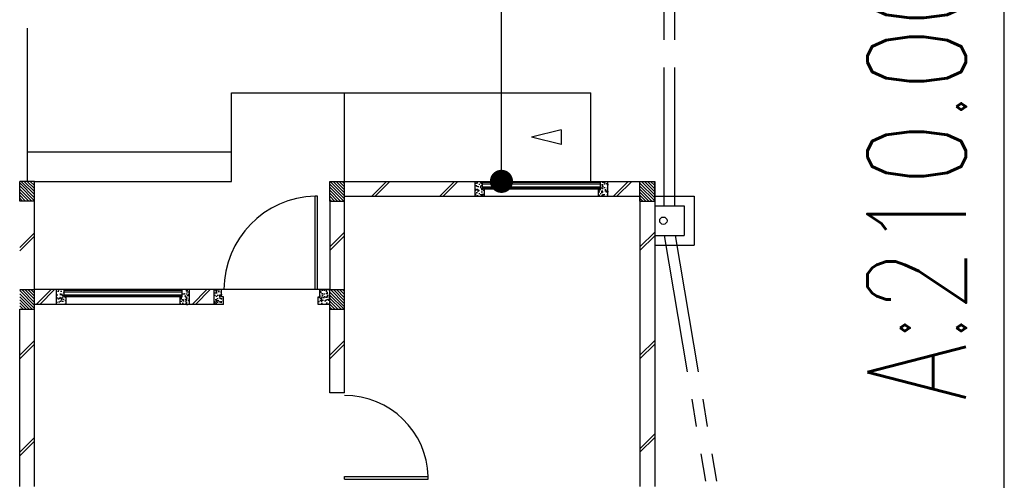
# Model space of a CAD drawing. Header units: millimetres. Extents: x 301 to 1479, y 491 to 1341.
# Tile 31 of 256: x 419.89 to 429.89, y 560.53 to 565.21. Entities that reach past the tile are written whole.
import ezdxf

# ---------------------------------------------------------------- set-up
doc = ezdxf.new("R2010")
doc.units = ezdxf.units.MM
doc.header["$LTSCALE"] = 1.5
doc.header["$MEASUREMENT"] = 0
doc.linetypes.add('PHANTOM2', pattern=[1.25, 0.625, -0.125, 0.125, -0.125, 0.125, -0.125])
for name, color, linetype in [('Blk', 7, 'Continuous'), ('Block', 46, 'Continuous'), ('boundary', 3, 'Continuous'), ('Boundary Wall', 64, 'Continuous'), ('BWCN', 4, 'Continuous'), ('DIM', 6, 'Continuous'), ('DOOR', 3, 'Continuous'), ('Ele', 8, 'Continuous'), ('HATCH', 7, 'Continuous'), ('Hatch Col. C1 GF Ext.', 84, 'Continuous'), ('Hatch Col. C3 GF', 10, 'Continuous'), ('Hatch Stub Col', 251, 'Continuous'), ('Kerb', 251, 'Continuous'), ('Paving Block', 251, 'Continuous'), ('PVC Pipe 110', 69, 'Continuous'), ('PVC RWP 75', 77, 'Continuous'), ('TEXT', 7, 'Continuous'), ('WINDOW', 1, 'Continuous')]:
    doc.layers.add(name, color=color, linetype=linetype)
doc.styles.add('RS1', font='romans.shx', dxfattribs={"width": 0.75, "height": 0.5})
doc.styles.add('RS2', font='romans.shx', dxfattribs={"width": 0.75, "height": 1})
doc.dimstyles.new('Souillac5', dxfattribs={"dimscale": 0.5, "dimtxt": 0.5, "dimasz": 0.47, "dimexe": 0, "dimexo": 1, "dimgap": 0.5, "dimtad": 1, "dimzin": 0, "dimdsep": 46, "dimtxsty": 'RS1', "dimblk": 'DOT', "dimcen": 3, "dimse1": 1, "dimse2": 1, "dimclrd": 6, "dimclre": 6, "dimclrt": 7, "dimaunit": 1, "dimadec": 0, "dimazin": 0, "dimtfac": 1, "dimtofl": 0, "dimtmove": 1, "dimatfit": 3, "dimfxl": 1, "dimtolj": 1, "dimtzin": 0, "dimlwe": -1, "dimarcsym": 0})
pattern_1 = [(50, (388.26804, 127.90737), (0.071726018, -0.0062752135), [0.0075, -0.0825]), (355, (388.26804, 127.90737), (-0.013875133, 0.075219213), [0.006, -0.066]), (100.451444, (388.27402, 127.90685), (0.057850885, 0.068943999), [0.006374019, -0.070114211]), (46.1842, (388.26804, 127.92737), (0.106724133, -0.016551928), [0.01125, -0.12375]), (96.635635, (388.27693, 127.92599), (0.093466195, 0.09741186), [0.009561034, -0.105171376]), (351.184164, (388.26804, 127.92737), (0.093466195, 0.09741186), [0.009, -0.099]), (21, (388.27804, 127.92237), (0.059690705, -0.040261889), [0.0075, -0.0825]), (326, (388.27804, 127.92237), (0.024331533, 0.072515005), [0.006, -0.066]), (71.451445, (388.283015, 127.91902), (0.084022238, 0.032253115), [0.006374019, -0.070114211]), (37.5, (388.26804, 127.907373), (0.0012159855, 0.0332893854), [0, -0.0652, 0, -0.067, 0, -0.06625]), (7.5, (388.26804, 127.907373), (0.0263069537, 0.0394411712), [0, -0.0382, 0, -0.0637, 0, -0.02525]), (327.5, (388.24574, 127.907373), (0.0533822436, -0.0022554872), [0, -0.025, 0, -0.078, 0, -0.1035]), (317.5, (388.23574, 127.907373), (0.058318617, 0.010010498), [0, -0.0325, 0, -0.0518, 0, -0.0735])]
pattern_2 = [(50, (388.36804, 127.95737), (0.071726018, -0.0062752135), [0.0075, -0.0825]), (355, (388.36804, 127.95737), (-0.013875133, 0.075219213), [0.006, -0.066]), (100.451444, (388.37402, 127.95685), (0.057850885, 0.068943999), [0.006374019, -0.070114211]), (46.1842, (388.36804, 127.97737), (0.106724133, -0.016551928), [0.01125, -0.12375]), (96.635635, (388.37693, 127.97599), (0.093466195, 0.09741186), [0.009561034, -0.105171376]), (351.184164, (388.36804, 127.97737), (0.093466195, 0.09741186), [0.009, -0.099]), (21, (388.37804, 127.97237), (0.059690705, -0.040261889), [0.0075, -0.0825]), (326, (388.37804, 127.97237), (0.024331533, 0.072515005), [0.006, -0.066]), (71.451445, (388.383015, 127.96902), (0.084022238, 0.032253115), [0.006374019, -0.070114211]), (37.5, (388.36804, 127.957373), (0.0012159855, 0.0332893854), [0, -0.0652, 0, -0.067, 0, -0.06625]), (7.5, (388.36804, 127.957373), (0.0263069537, 0.0394411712), [0, -0.0382, 0, -0.0637, 0, -0.02525]), (327.5, (388.34574, 127.957373), (0.0533822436, -0.0022554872), [0, -0.025, 0, -0.078, 0, -0.1035]), (317.5, (388.33574, 127.957373), (0.058318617, 0.010010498), [0, -0.0325, 0, -0.0518, 0, -0.0735])]

# ---------------------------------------------------------------- blocks, each defined once
blk = doc.blocks.new('Dr1000')
at = {"layer": 'DOOR'}
for p, q in [((-50, 0), (-50, 950)), ((-25, 950), (-50, 950)), ((-25, 0), (-25, 950)), ((-25, 0), (-50, 0))]:
    blk.add_line(p, q, dxfattribs=at)
blk.add_arc((-24.4, -0.2), 950.6, 91.54201, 179.98579, dxfattribs=at)
blk = doc.blocks.new('Dr900')
at = {"layer": 'DOOR'}
for p, q in [((-50, 0), (-50, 850)), ((-25, 850), (-50, 850)), ((-25, 0), (-25, 850)), ((-25, 0), (-50, 0))]:
    blk.add_line(p, q, dxfattribs=at)
blk.add_arc((-24.3, -0.3), 850.7, 91.72797, 179.98222, dxfattribs=at)
blk = doc.blocks.new('SSSU-D2')
at = {"layer": 'HATCH'}
h = blk.add_hatch(dxfattribs=at)
h.set_pattern_fill('ANSI31', color=256, scale=0.175, angle=630)
h.set_pattern_definition([(315, (-162.234888, -4.168587), (0.0154679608, 0.0154679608), [])])
h.paths.add_polyline_path([(-3.15, 0), (-3.3, 0), (-3.3, -0.2), (-3.15, -0.2)])
h = blk.add_hatch(dxfattribs=at)
h.set_pattern_fill('ANSI31', color=256, scale=0.175, angle=630)
h.set_pattern_definition([(315, (-165.384888, -4.168587), (0.0154679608, 0.0154679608), [])])
h.paths.add_polyline_path([(0, 0), (-0.15, 0), (-0.15, -0.2), (0, -0.2)])
h = blk.add_hatch(dxfattribs=at)
h.set_pattern_fill('ANSI31', color=256, scale=0.175, angle=630)
h.set_pattern_definition([(315, (-162.234888, -3.068587), (0.0154679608, 0.0154679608), [])])
h.paths.add_polyline_path([(-3.15, -1.1), (-3.3, -1.1), (-3.3, -1.3), (-3.15, -1.3)])
at = {"layer": 'Hatch Col. C1 GF Ext.'}
h = blk.add_hatch(dxfattribs=at)
h.set_pattern_fill('ANSI31', color=256, scale=0.175, angle=-90)
h.set_pattern_definition([(315, (409.424486, 122.722963), (0.0154679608, 0.0154679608), [])])
h.paths.add_polyline_path([(-6.3, 0), (-6.45, 0), (-6.45, -0.2), (-6.3, -0.2)])
at = {"layer": 'Hatch Col. C3 GF'}
h = blk.add_hatch(dxfattribs=at)
h.set_pattern_fill('ANSI31', color=256, scale=0.175, angle=-90)
h.set_pattern_definition([(315, (409.424486, 122.772963), (0.0154679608, 0.0154679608), [])])
h.paths.add_polyline_path([(-6.3, -1.1), (-6.45, -1.1), (-6.45, -1.3), (-6.3, -1.3)])
at = {"layer": 'Hatch Stub Col', "linetype": 'ByBlock'}
h = blk.add_hatch(dxfattribs=at)
h.set_pattern_fill('AR-CONC', color=256, scale=0.01, angle=720)
h.set_pattern_definition(pattern_1)
h.paths.add_polyline_path([(-1.8254, -0.15), (-1.7304, -0.15), (-1.7304, -0.075), (-1.7504, -0.075), (-1.7504, 0), (-1.8254, 0)])
h = blk.add_hatch(dxfattribs=at)
h.set_pattern_fill('AR-CONC', color=256, scale=0.01, angle=720)
h.set_pattern_definition(pattern_1)
h.paths.add_polyline_path([(-0.5704, -0.15), (-0.4754, -0.15), (-0.4754, 0), (-0.5504, 0), (-0.5504, -0.075), (-0.5704, -0.075)])
h = blk.add_hatch(dxfattribs=at)
h.set_pattern_fill('AR-CONC', color=256, scale=0.01, angle=720)
h.set_pattern_definition(pattern_2)
h.paths.add_polyline_path([(-6.0746, -1.25), (-5.9796, -1.25), (-5.9796, -1.175), (-5.9996, -1.175), (-5.9996, -1.1), (-6.0746, -1.1)])
h = blk.add_hatch(dxfattribs=at)
h.set_pattern_fill('AR-CONC', color=256, scale=0.01, angle=720)
h.set_pattern_definition(pattern_2)
h.paths.add_polyline_path([(-4.8196, -1.25), (-4.7246, -1.25), (-4.7246, -1.1), (-4.7996, -1.1), (-4.7996, -1.175), (-4.8196, -1.175)])
h = blk.add_hatch(dxfattribs=at)
h.set_pattern_fill('AR-CONC', color=256, scale=0.01, angle=720)
h.set_pattern_definition(pattern_2)
h.paths.add_polyline_path([(-4.475, -1.25), (-4.38, -1.25), (-4.38, -1.175), (-4.4, -1.175), (-4.4, -1.1), (-4.475, -1.1)])
h = blk.add_hatch(dxfattribs=at)
h.set_pattern_fill('AR-CONC', color=256, scale=0.01, angle=720)
h.set_pattern_definition([(50, (388.26804, 127.95737), (0.071726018, -0.0062752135), [0.0075, -0.0825]), (355, (388.26804, 127.95737), (-0.013875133, 0.075219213), [0.006, -0.066]), (100.451444, (388.27402, 127.95685), (0.057850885, 0.068943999), [0.006374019, -0.070114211]), (46.1842, (388.26804, 127.97737), (0.106724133, -0.016551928), [0.01125, -0.12375]), (96.635635, (388.27693, 127.97599), (0.093466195, 0.09741186), [0.009561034, -0.105171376]), (351.184164, (388.26804, 127.97737), (0.093466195, 0.09741186), [0.009, -0.099]), (21, (388.27804, 127.97237), (0.059690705, -0.040261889), [0.0075, -0.0825]), (326, (388.27804, 127.97237), (0.024331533, 0.072515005), [0.006, -0.066]), (71.451445, (388.283015, 127.96902), (0.084022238, 0.032253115), [0.006374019, -0.070114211]), (37.5, (388.26804, 127.957373), (0.0012159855, 0.0332893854), [0, -0.0652, 0, -0.067, 0, -0.06625]), (7.5, (388.26804, 127.957373), (0.0263069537, 0.0394411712), [0, -0.0382, 0, -0.0637, 0, -0.02525]), (327.5, (388.24574, 127.957373), (0.0533822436, -0.0022554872), [0, -0.025, 0, -0.078, 0, -0.1035]), (317.5, (388.23574, 127.957373), (0.058318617, 0.010010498), [0, -0.0325, 0, -0.0518, 0, -0.0735])])
h.paths.add_polyline_path([(-3.42, -1.25), (-3.3, -1.25), (-3.3, -1.1), (-3.4, -1.1), (-3.4, -1.175), (-3.42, -1.175)])
at = {"layer": 'Block', "linetype": 'ByBlock'}
for p, q in [((-3.15, 0), (-1.8254, 0)), ((-0.4754, 0), (-0.15, 0)), ((0, 0), (0, -3.1)), ((-3.15, -0.15), (-1.8254, -0.15)), ((-0.4754, -0.15), (-0.15, -0.15)), ((-0.15, -0.15), (-0.15, -3.1)), ((-6.3, -1.1), (-6.3, -0.2)), ((-3.3, -0.2), (-3.3, -1.1)), ((-3.15, -1.1), (-3.15, -0.2)), ((-6.0746, -1.1), (-6.3, -1.1)), ((-4.475, -1.1), (-4.7246, -1.1)), ((-6.0746, -1.25), (-6.3, -1.25)), ((-4.475, -1.25), (-4.7246, -1.25)), ((-6.45, -3.1), (-6.45, -1.3)), ((-6.3, -3.1), (-6.3, -1.3)), ((-3.3, -2.15), (-3.3, -1.3)), ((-3.15, -2.15), (-3.15, -1.3)), ((-3.15, -2.15), (-3.3, -2.15))]:
    blk.add_line(p, q, dxfattribs=at)
at = {"layer": 'Boundary Wall', "linetype": 'ByBlock'}
blk.add_line((-6.375, 1.555), (-6.375, 0), dxfattribs=at)
at = {"layer": 'BWCN'}
for p, q in [((-3.3, 0), (-3.15, 0)), ((-3.3, -0.2), (-3.3, 0)), ((-3.15, -0.2), (-3.15, 0)), ((-1.8254, -0.15), (-1.8254, 0)), ((-1.8254, 0), (-1.7504, 0)), ((-1.7504, -0.075), (-1.7504, 0)), ((-0.5504, -0.075), (-0.5504, 0)), ((-0.5504, 0), (-0.4754, 0)), ((-0.4754, -0.15), (-0.4754, 0)), ((-0.15, 0), (0, 0)), ((-0.15, -0.2), (-0.15, 0)), ((0, -0.2), (0, 0)), ((-6.45, -0.2), (-6.45, 0)), ((-6.3, 0), (-6.45, 0)), ((-6.3, -0.2), (-6.3, 0)), ((-1.7304, -0.075), (-1.7504, -0.075)), ((-1.7304, -0.15), (-1.7304, -0.075)), ((-0.5704, -0.15), (-0.5704, -0.075)), ((-0.5704, -0.075), (-0.5504, -0.075)), ((-1.8254, -0.15), (-1.7304, -0.15)), ((-0.5704, -0.15), (-0.4754, -0.15)), ((-6.3, -0.2), (-6.45, -0.2)), ((-3.3, -0.2), (-3.15, -0.2)), ((-0.15, -0.2), (0, -0.2)), ((-6.0746, -1.25), (-6.0746, -1.1)), ((-5.9996, -1.1), (-6.0746, -1.1)), ((-5.9996, -1.175), (-5.9996, -1.1)), ((-4.7996, -1.175), (-4.7996, -1.1)), ((-4.7246, -1.1), (-4.7996, -1.1)), ((-4.7246, -1.25), (-4.7246, -1.1)), ((-4.4, -1.1), (-4.475, -1.1)), ((-4.475, -1.25), (-4.475, -1.1)), ((-4.4, -1.175), (-4.4, -1.1)), ((-6.45, -1.1), (-6.3, -1.1)), ((-6.3, -1.3), (-6.3, -1.1)), ((-5.9796, -1.175), (-5.9996, -1.175)), ((-5.9796, -1.25), (-5.9796, -1.175)), ((-4.8196, -1.25), (-4.8196, -1.175)), ((-4.8196, -1.175), (-4.7996, -1.175)), ((-4.38, -1.175), (-4.4, -1.175)), ((-4.38, -1.25), (-4.38, -1.175)), ((-3.42, -1.25), (-3.42, -1.175)), ((-3.42, -1.175), (-3.4, -1.175)), ((-3.3, -1.1), (-3.4, -1.1)), ((-3.4, -1.175), (-3.4, -1.1)), ((-3.3, -1.1), (-3.15, -1.1)), ((-3.3, -1.3), (-3.3, -1.1)), ((-3.15, -1.3), (-3.15, -1.1)), ((-5.9796, -1.25), (-6.0746, -1.25)), ((-4.7246, -1.25), (-4.8196, -1.25)), ((-4.38, -1.25), (-4.475, -1.25)), ((-3.3, -1.25), (-3.42, -1.25)), ((-6.45, -1.3), (-6.3, -1.3)), ((-3.3, -1.3), (-3.15, -1.3))]:
    blk.add_line(p, q, dxfattribs=at)
at = {"layer": 'Ele'}
for p, q in [((-4.3, 0), (-4.3, 0.9)), ((-4.3, 0.9), (-0.65, 0.9)), ((-3.15, 0), (-3.15, 0.9)), ((-0.65, 0), (-0.65, 0.9)), ((-6.375, 0.3), (-4.3, 0.3)), ((-1.7504, 0), (-0.5504, 0)), ((-6.3, 0), (-4.3, 0)), ((-1.7504, -0.01), (-0.5504, -0.01)), ((-1.7504, -0.07), (-0.5504, -0.07)), ((-1.7304, -0.075), (-0.5704, -0.075)), ((-1.7304, -0.15), (-0.5704, -0.15)), ((-4.7996, -1.1), (-5.9996, -1.1)), ((-3.4, -1.1), (-4.4, -1.1)), ((-4.7996, -1.11), (-5.9996, -1.11)), ((-4.7996, -1.17), (-5.9996, -1.17)), ((-4.8196, -1.175), (-5.9796, -1.175)), ((-4.8196, -1.25), (-5.9796, -1.25))]:
    blk.add_line(p, q, dxfattribs=at)
at = {"layer": 'Ele', "linetype": 'ByBlock'}
blk.add_line((-0.9515, 0.525), (-0.9515, 0.375), dxfattribs=at)
at = {"layer": 'HATCH'}
for p, q in [((-2.7249, 0), (-2.8749, -0.15)), ((-2.6895, 0), (-2.8395, -0.15)), ((-2.0338, 0), (-2.1838, -0.15)), ((-1.9985, 0), (-2.1485, -0.15)), ((-0.2697, 0), (-0.4197, -0.15)), ((-0.2343, 0), (-0.3843, -0.15)), ((-6.3, -0.5223), (-6.45, -0.6723)), ((-6.3, -0.5576), (-6.45, -0.7076)), ((-3.15, -0.5167), (-3.3, -0.6667)), ((-3.15, -0.552), (-3.3, -0.702)), ((0, -0.5167), (-0.15, -0.6667)), ((0, -0.552), (-0.15, -0.702)), ((-6.1317, -1.1), (-6.2817, -1.25)), ((-6.0964, -1.1), (-6.2464, -1.25)), ((-4.5497, -1.1), (-4.6997, -1.25)), ((-4.5144, -1.1), (-4.6644, -1.25)), ((-6.3, -1.6174), (-6.45, -1.7674)), ((-6.3, -1.6528), (-6.45, -1.8028)), ((-3.15, -1.6174), (-3.3, -1.7674)), ((-3.15, -1.6528), (-3.3, -1.8028)), ((0, -1.6174), (-0.15, -1.7674)), ((0, -1.6528), (-0.15, -1.8028)), ((0, -2.5664), (-0.15, -2.7164)), ((-6.3, -2.603), (-6.45, -2.753)), ((-6.3, -2.6384), (-6.45, -2.7884)), ((0, -2.6018), (-0.15, -2.7518))]:
    blk.add_line(p, q, dxfattribs=at)
at = {"layer": 'Kerb'}
for p, q in [((0, -0.15), (0.4, -0.15)), ((0.4, -0.15), (0.4, -0.65)), ((0, -0.25), (0.3, -0.25)), ((0.3, -0.25), (0.3, -0.55)), ((0, -0.55), (0.3, -0.55)), ((0, -0.65), (0.4, -0.65))]:
    blk.add_line(p, q, dxfattribs=at)
at = {"layer": 'Paving Block', "linetype": 'ByBlock'}
for p in [(-0.9515, 0.525), (-0.9515, 0.375)]:
    blk.add_line(p, (-1.2515, 0.45), dxfattribs=at)
at = {"layer": 'PVC Pipe 110', "linetype": 'PHANTOM2', "ltscale": 1.5}
for p, q in [((0.095, -0.25), (0.095, 2.15)), ((0.205, -0.25), (0.205, 2.15)), ((0.0942, -0.55), (0.7942, -4.7)), ((0.2058, -0.55), (0.9058, -4.7))]:
    blk.add_line(p, q, dxfattribs=at)
at = {"layer": 'PVC RWP 75'}
blk.add_circle((0.0875, -0.4), 0.0375, dxfattribs=at)
blk.add_circle((0.0875, -0.4), 0.0375, dxfattribs=at)
blk.add_circle((0.0875, -0.4), 0.0375, dxfattribs=at)
at = {"layer": 'WINDOW'}
for p, q in [((-1.7504, -0.025), (-0.5504, -0.025)), ((-1.7504, -0.055), (-0.5504, -0.055)), ((-4.7996, -1.125), (-5.9996, -1.125)), ((-4.7996, -1.155), (-5.9996, -1.155))]:
    blk.add_line(p, q, dxfattribs=at)
at = {"layer": 'DOOR', "xscale": 0.001, "yscale": 0.001, "zscale": 0.001}
blk.add_blockref('Dr1000', (-3.4, -1.1), dxfattribs=at)
at = {"layer": 'DOOR', "xscale": 0.001, "yscale": 0.001, "zscale": 0.001, "rotation": 270}
blk.add_blockref('Dr900', (-3.15, -3.05), dxfattribs=at)
blk = doc.blocks.new('_DOT')
at = {"color": 0, "linetype": 'ByBlock'}
blk.add_line((-0.5, 0), (-1, 0), dxfattribs=at)
at = {"color": 0, "linetype": 'ByBlock', "const_width": 0.5}
blk.add_lwpolyline([(-0.25, 0, 1), (0.25, 0, 1)], format="xyb", close=True, dxfattribs=at)
blk = doc.blocks.new('*D28')
at = {"layer": 'DEFPOINTS', "color": 0, "transparency": 16777216}
for p in [(424.7806, 570.769), (424.7806, 570.769), (424.7806, 563.569)]:
    blk.add_point(p, dxfattribs=at)
at = {"layer": 'DIM', "color": 6, "lineweight": -2, "transparency": 16777216}
blk.add_line((424.7806, 563.804), (424.7806, 570.534), dxfattribs=at)
at = {"layer": 'DIM', "color": 6, "lineweight": -2, "transparency": 16777216, "xscale": 0.235, "yscale": 0.235, "zscale": 0.235}
for p, rotation in [((424.7806, 570.769), 90), ((424.7806, 563.569), 270)]:
    blk.add_blockref('_DOT', p, dxfattribs=dict(at, rotation=rotation))
at = {"layer": 'DIM', "color": 7, "transparency": 16777216, "insert": (425.2806, 567.169), "char_height": 0.5, "attachment_point": 5, "rotation": 90, "style": 'RS1'}
blk.add_mtext('\\A1;7.20', dxfattribs=at)

msp = doc.modelspace()

# ---------------------------------------------------------------- linework, layer by layer
at = {"layer": 'boundary'}
msp.add_line((429.8876, 528.769), (429.8876, 570.769), dxfattribs=at)

# ---------------------------------------------------------------- block references
at = {"layer": 'Blk'}
msp.add_blockref('SSSU-D2', (426.3376, 563.569), dxfattribs=at)

# ---------------------------------------------------------------- texts
at = {"layer": 'TEXT', "style": 'RS2', "width": 0.75}
msp.add_text('A:210.00m²', height=1, rotation=89.98956, dxfattribs=at).set_placement((429.4971, 561.3401))

# ---------------------------------------------------------------- dimensions: what is measured, and where the dimension line sits
at = {"layer": 'DIM'}
dim = msp.add_linear_dim(base=(424.7806, 570.769), p1=(424.7806, 563.569), p2=(424.7806, 570.769), angle=90, dimstyle='Souillac5', override={"dimtad": 4}, dxfattribs=at)
dim.commit()
dim.dimension.update_dxf_attribs({"geometry": '*D28', "text_midpoint": (425.2806, 567.169)})

doc.saveas('drawing.dxf')
